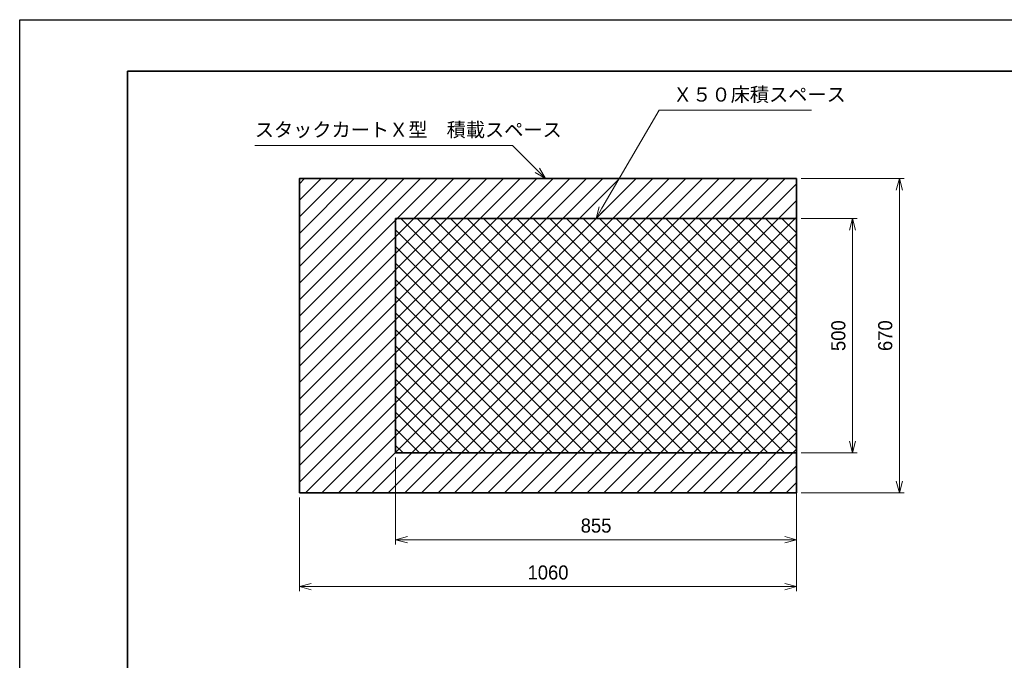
# Model space of a CAD drawing. Header units: millimetres. Extents: x 0 to 4200, y 0 to 2970.
# Tile 3 of 7: x 0 to 2100, y 1604 to 2970. Entities that reach past the tile are written whole.
import ezdxf

# ---------------------------------------------------------------- set-up
doc = ezdxf.new("R2010")
doc.units = ezdxf.units.MM
doc.header["$LTSCALE"] = 10
doc.layers.get('0').update_dxf_attribs({"lineweight": 35})
doc.layers.get('Defpoints').update_dxf_attribs({"lineweight": 35})
for name, color, linetype, lineweight in [('ハッチング', 140, 'Continuous', 9), ('バルーン', 1, 'Continuous', 13), ('図枠', 7, 'Continuous', 35), ('太線', 7, 'Continuous', 35), ('寸法線', 1, 'Continuous', 13)]:
    doc.layers.add(name, color=color, linetype=linetype, lineweight=lineweight)
doc.styles.get("Standard").update_dxf_attribs({"font": 'HGPGothicM.ttf'})
doc.dimstyles.new('AICHI_JIS$0', dxfattribs={"dimtxt": 3, "dimasz": 2.5, "dimexe": 1, "dimexo": 1, "dimgap": 1.5, "dimtad": 3, "dimdec": 8, "dimdsep": 46, "dimtxsty": 'STANDARD', "dimblk": 'OPEN30', "dimcen": 0, "dimclrd": 1, "dimclre": 1, "dimclrt": 2, "dimazin": 2, "dimtp": 0.1, "dimtm": 0.1, "dimtfac": 0.71, "dimtdec": 8, "dimtmove": 0, "dimatfit": 3, "dimldrblk": 'OPEN30', "dimfxl": 20, "dimlwd": -1, "dimlwe": -1, "dimarcsym": 1})

# ---------------------------------------------------------------- blocks, each defined once
blk = doc.blocks.new('AICHI_SEIHIN_A3')
at = {"layer": '図枠', "color": 1, "lineweight": 25}
for p, q in [((0, 297), (420, 297)), ((0, 0), (0, 297))]:
    blk.add_line(p, q, dxfattribs=at)
at = {"layer": '図枠'}
for p, q in [((23, 11), (23, 286)), ((23, 286), (408, 286))]:
    blk.add_line(p, q, dxfattribs=at)
blk = doc.blocks.new('_Open30')
at = {"color": 0, "linetype": 'ByBlock', "lineweight": -2}
for p, q in [((-1, 0.268), (0, 0)), ((0, 0), (-1, -0.268)), ((0, 0), (-1, 0))]:
    blk.add_line(p, q, dxfattribs=at)
blk = doc.blocks.new('*D36')
at = {"layer": 'Defpoints', "color": 0, "transparency": 16777216}
for p in [(596.8, 1961.1), (1656.8, 1961.1), (1656.8, 1760.9)]:
    blk.add_point(p, dxfattribs=at)
at = {"layer": '寸法線', "color": 1, "linetype": 'ByBlock', "transparency": 16777216}
for p, q in [((596.8, 1951.1), (596.8, 1750.9)), ((1656.8, 1951.1), (1656.8, 1750.9)), ((621.8, 1760.9), (1631.8, 1760.9))]:
    blk.add_line(p, q, dxfattribs=at)
at = {"layer": '寸法線', "color": 1, "transparency": 16777216, "xscale": 25, "yscale": 25, "zscale": 25, "rotation": 180}
blk.add_blockref('_Open30', (596.8, 1760.9), dxfattribs=at)
at = {"layer": '寸法線', "color": 1, "transparency": 16777216, "xscale": 25, "yscale": 25, "zscale": 25}
blk.add_blockref('_Open30', (1656.8, 1760.9), dxfattribs=at)
at = {"layer": '寸法線', "color": 2, "transparency": 16777216, "insert": (1126.8, 1790.9), "char_height": 30, "attachment_point": 5}
blk.add_mtext('1060', dxfattribs=at)
blk = doc.blocks.new('*D37')
at = {"layer": 'Defpoints', "color": 0, "transparency": 16777216}
for p in [(1656.8, 2631.1), (1656.8, 1961.1), (1876.2, 1961.1)]:
    blk.add_point(p, dxfattribs=at)
at = {"layer": '寸法線', "color": 1, "linetype": 'ByBlock', "transparency": 16777216}
for p, q in [((1666.8, 2631.1), (1886.2, 2631.1)), ((1876.2, 2606.1), (1876.2, 1986.1)), ((1666.8, 1961.1), (1886.2, 1961.1))]:
    blk.add_line(p, q, dxfattribs=at)
at = {"layer": '寸法線', "color": 1, "transparency": 16777216, "xscale": 25, "yscale": 25, "zscale": 25}
for p, rotation in [((1876.2, 2631.1), 90), ((1876.2, 1961.1), 270)]:
    blk.add_blockref('_Open30', p, dxfattribs=dict(at, rotation=rotation))
at = {"layer": '寸法線', "color": 2, "transparency": 16777216, "insert": (1846.2, 2296.1), "char_height": 30, "attachment_point": 5, "rotation": 90}
blk.add_mtext('670', dxfattribs=at)
blk = doc.blocks.new('*S51')
at = {"layer": 'バルーン', "color": 1, "linetype": 'Continuous', "lineweight": 13}
for p, q in [((501.4, 2701.9), (1050.8, 2701.9)), ((1050.8, 2701.9), (1103.9, 2648.8)), ((1103.9, 2648.8), (1121.5, 2631.1)), ((1121.5, 2631.1), (1108.6, 2653.6)), ((1099.1, 2644.1), (1121.5, 2631.1))]:
    blk.add_line(p, q, dxfattribs=at)
at = {"layer": 'バルーン', "color": 2, "insert": (501.4, 2716.9), "char_height": 30, "attachment_point": 7}
blk.add_mtext('スタックカートＸ型\u3000積載スペース', dxfattribs=at)
blk = doc.blocks.new('*D47')
at = {"layer": 'Defpoints', "color": 0, "transparency": 16777216}
for p in [(1656.8, 2546.1), (1656.8, 2046.1), (1776.2, 2046.1)]:
    blk.add_point(p, dxfattribs=at)
at = {"layer": '寸法線', "color": 1, "linetype": 'ByBlock', "transparency": 16777216}
for p, q in [((1666.8, 2546.1), (1786.2, 2546.1)), ((1776.2, 2521.1), (1776.2, 2071.1)), ((1666.8, 2046.1), (1786.2, 2046.1))]:
    blk.add_line(p, q, dxfattribs=at)
at = {"layer": '寸法線', "color": 1, "transparency": 16777216, "xscale": 25, "yscale": 25, "zscale": 25}
for p, rotation in [((1776.2, 2546.1), 90), ((1776.2, 2046.1), 270)]:
    blk.add_blockref('_Open30', p, dxfattribs=dict(at, rotation=rotation))
at = {"layer": '寸法線', "color": 2, "transparency": 16777216, "insert": (1746.2, 2296.1), "char_height": 30, "attachment_point": 5, "rotation": 90}
blk.add_mtext('500', dxfattribs=at)
blk = doc.blocks.new('*D48')
at = {"layer": 'Defpoints', "color": 0, "transparency": 16777216}
for p in [(801.8, 2046.1), (1656.8, 2046.1), (801.8, 1860.9)]:
    blk.add_point(p, dxfattribs=at)
at = {"layer": '寸法線', "color": 1, "linetype": 'ByBlock', "transparency": 16777216}
for p, q in [((801.8, 2036.1), (801.8, 1850.9)), ((1656.8, 2036.1), (1656.8, 1850.9)), ((1631.8, 1860.9), (826.8, 1860.9))]:
    blk.add_line(p, q, dxfattribs=at)
at = {"layer": '寸法線', "color": 1, "transparency": 16777216, "xscale": 25, "yscale": 25, "zscale": 25, "rotation": 180}
blk.add_blockref('_Open30', (801.8, 1860.9), dxfattribs=at)
at = {"layer": '寸法線', "color": 1, "transparency": 16777216, "xscale": 25, "yscale": 25, "zscale": 25}
blk.add_blockref('_Open30', (1656.8, 1860.9), dxfattribs=at)
at = {"layer": '寸法線', "color": 2, "transparency": 16777216, "insert": (1229.3, 1890.9), "char_height": 30, "attachment_point": 5}
blk.add_mtext('855', dxfattribs=at)
blk = doc.blocks.new('*S52')
at = {"layer": 'バルーン', "color": 1, "linetype": 'Continuous', "lineweight": 13}
for p, q in [((1363.6, 2776.9), (1241.8, 2567.8)), ((1689, 2776.9), (1363.6, 2776.9)), ((1236.1, 2571.1), (1229.3, 2546.1)), ((1241.8, 2567.8), (1229.3, 2546.1)), ((1229.3, 2546.1), (1247.6, 2564.4))]:
    blk.add_line(p, q, dxfattribs=at)
at = {"layer": 'バルーン', "color": 2, "insert": (1393.6, 2791.9), "char_height": 30, "attachment_point": 7}
blk.add_mtext('Ｘ５０床積スペース', dxfattribs=at)

msp = doc.modelspace()

# ---------------------------------------------------------------- hatches: boundary and pattern name
at = {"layer": 'ハッチング'}
h = msp.add_hatch(dxfattribs=at)
h.set_pattern_fill('_U', color=256, scale=25, angle=45, style=0, pattern_type=0)
h.set_pattern_definition([(45, (17.187, 96.147), (-17.67767, 17.67767), [])])
h.paths.add_polyline_path([(1656.76734555, 2631.14736086), (596.76734555, 2631.14736086), (596.76734555, 1961.14736086), (1656.76734555, 1961.14736086)])
h = msp.add_hatch(dxfattribs=at)
h.set_pattern_fill('_U', color=256, scale=25, angle=135, style=0, pattern_type=0)
h.set_pattern_definition([(135, (0, 0), (-17.67767, -17.67767), [])])
h.paths.add_polyline_path([(801.76734555, 2046.14736086), (1656.76734555, 2046.14736086), (1656.76734555, 2546.14736086), (801.76734555, 2546.14736086)])

# ---------------------------------------------------------------- linework, layer by layer
at = {"layer": '太線'}
for points in [[(596.76734555, 1961.14736086), (1656.76734555, 1961.14736086), (1656.76734555, 2631.14736086), (596.76734555, 2631.14736086)], [(801.76734555, 2546.14736086), (801.76734555, 2046.14736086), (1656.76734555, 2046.14736086), (1656.76734555, 2546.14736086)]]:
    msp.add_lwpolyline(points, close=True, dxfattribs=at)

# ---------------------------------------------------------------- block references
at = {"layer": 'バルーン'}
for name in ['*S52', '*S51']:
    msp.add_blockref(name, (0, 0), dxfattribs=at)
at = {"layer": '太線', "lineweight": 0, "xscale": 10, "yscale": 10, "zscale": 10}
msp.add_blockref('AICHI_SEIHIN_A3', (0, 0), dxfattribs=at)

# ---------------------------------------------------------------- dimensions: what is measured, and where the dimension line sits
at = {"layer": '寸法線'}
for base, p1, p2, picture, middle in [((1876.2073798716, 1961.1473608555), (1656.7673455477, 2631.1473608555), (1656.7673455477, 1961.1473608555), '*D37', (1846.2073798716, 2296.1473608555)), ((1776.2073798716, 2046.1473608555), (1656.7673455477, 2546.1473608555), (1656.7673455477, 2046.1473608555), '*D47', (1746.2073798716, 2296.1473608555))]:
    dim = msp.add_linear_dim(base=base, p1=p1, p2=p2, angle=90, dimstyle='AICHI_JIS$0', override={"dimscale": 10, "dimblk1": 'Open30', "dimblk2": 'Open30', "dimsah": 1, "dimtdec": 2}, dxfattribs=at)
    dim.commit()
    dim.dimension.update_dxf_attribs({"geometry": picture, "text_midpoint": middle})
for base, p1, p2, picture, middle in [((801.7673455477, 1860.9155392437), (1656.7673455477, 2046.1473608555), (801.7673455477, 2046.1473608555), '*D48', (1229.2673455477, 1890.9155392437)), ((1656.7673455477, 1760.9155392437), (596.7673455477, 1961.1473608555), (1656.7673455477, 1961.1473608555), '*D36', (1126.7673455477, 1790.9155392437))]:
    dim = msp.add_linear_dim(base=base, p1=p1, p2=p2, dimstyle='AICHI_JIS$0', override={"dimscale": 10, "dimblk1": 'Open30', "dimblk2": 'Open30', "dimsah": 1, "dimtdec": 2}, dxfattribs=at)
    dim.commit()
    dim.dimension.update_dxf_attribs({"geometry": picture, "text_midpoint": middle})

doc.saveas('drawing.dxf')
